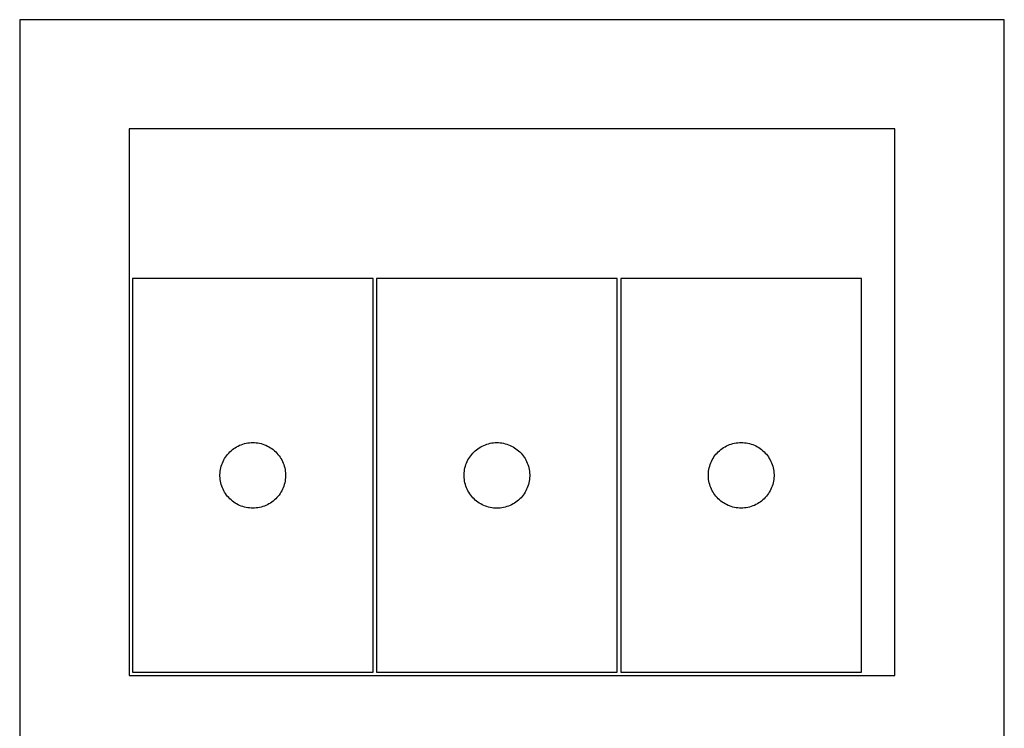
# Model space of a CAD drawing. Header units: millimetres. Extents: x 7 to 1493, y 7 to 2993.
# Tile 6 of 15: x 1043 to 1493, y 1412 to 1736. Entities that reach past the tile are written whole.
import ezdxf

# ---------------------------------------------------------------- set-up
doc = ezdxf.new("R2010")
doc.units = ezdxf.units.MM
doc.layers.add('CUT', color=7, linetype='CONTINUOUS', true_color=0x000000)

msp = doc.modelspace()

# ---------------------------------------------------------------- linework, layer by layer
at = {"layer": 'CUT'}
for p, q in [((1493.46689, 1735.981702), (1043.46689, 1735.981702)), ((1043.46689, 1735.981702), (1043.46689, 1385.981702)), ((1493.46689, 1385.981702), (1493.46689, 1735.981702)), ((1443.46689, 1685.981702), (1093.46689, 1685.981702)), ((1093.46689, 1685.981702), (1093.46689, 1435.981702)), ((1443.46689, 1435.981702), (1443.46689, 1685.981702)), ((1204.993399, 1617.562546), (1094.993399, 1617.562546)), ((1094.993399, 1617.562546), (1094.993399, 1437.562546)), ((1204.993399, 1437.562546), (1204.993399, 1617.562546)), ((1316.576635, 1617.542023), (1206.576635, 1617.542023)), ((1206.576635, 1617.542023), (1206.576635, 1437.542023)), ((1316.576635, 1437.542023), (1316.576635, 1617.542023)), ((1318.214478, 1617.587033), (1318.214478, 1437.587033)), ((1428.214478, 1617.587033), (1318.214478, 1617.587033)), ((1428.214478, 1437.587033), (1428.214478, 1617.587033)), ((1140.091117, 1538.829525), (1140.684256, 1539.324343)), ((1140.684256, 1539.324343), (1141.302082, 1539.787971)), ((1141.302082, 1539.787971), (1141.942956, 1540.219179)), ((1141.942956, 1540.219179), (1142.605178, 1540.616825)), ((1142.605178, 1540.616825), (1143.286992, 1540.979852)), ((1143.286992, 1540.979852), (1143.98659, 1541.307299)), ((1143.98659, 1541.307299), (1144.702117, 1541.598298)), ((1144.702117, 1541.598298), (1145.431676, 1541.852077)), ((1145.431676, 1541.852077), (1146.173332, 1542.067962)), ((1146.173332, 1542.067962), (1146.925118, 1542.245381)), ((1146.925118, 1542.245381), (1147.68504, 1542.383864)), ((1147.68504, 1542.383864), (1148.451084, 1542.483044)), ((1148.451084, 1542.483044), (1149.221217, 1542.542657)), ((1149.221217, 1542.542657), (1149.993399, 1542.562546)), ((1149.993399, 1542.562546), (1150.76558, 1542.542657)), ((1150.76558, 1542.542657), (1151.535714, 1542.483044)), ((1151.535714, 1542.483044), (1152.301757, 1542.383864)), ((1152.301757, 1542.383864), (1153.06168, 1542.245381)), ((1153.06168, 1542.245381), (1153.813465, 1542.067962)), ((1153.813465, 1542.067962), (1154.555121, 1541.852077)), ((1154.555121, 1541.852077), (1155.28468, 1541.598298)), ((1155.28468, 1541.598298), (1156.000207, 1541.307299)), ((1156.000207, 1541.307299), (1156.699805, 1540.979852)), ((1156.699805, 1540.979852), (1157.38162, 1540.616825)), ((1157.38162, 1540.616825), (1158.043841, 1540.219179)), ((1158.043841, 1540.219179), (1158.684715, 1539.787971)), ((1158.684715, 1539.787971), (1159.302541, 1539.324343)), ((1159.302541, 1539.324343), (1159.89568, 1538.829525)), ((1251.674353, 1538.809002), (1252.267493, 1539.30382)), ((1252.267493, 1539.30382), (1252.885319, 1539.767448)), ((1252.885319, 1539.767448), (1253.526192, 1540.198656)), ((1253.526192, 1540.198656), (1254.188414, 1540.596301)), ((1254.188414, 1540.596301), (1254.870228, 1540.959329)), ((1254.870228, 1540.959329), (1255.569827, 1541.286776)), ((1255.569827, 1541.286776), (1256.285354, 1541.577775)), ((1256.285354, 1541.577775), (1257.014913, 1541.831554)), ((1257.014913, 1541.831554), (1257.756568, 1542.047439)), ((1257.756568, 1542.047439), (1258.508354, 1542.224858)), ((1258.508354, 1542.224858), (1259.268277, 1542.363341)), ((1259.268277, 1542.363341), (1260.03432, 1542.462521)), ((1260.03432, 1542.462521), (1260.804454, 1542.522134)), ((1260.804454, 1542.522134), (1261.576635, 1542.542023)), ((1261.576635, 1542.542023), (1262.348817, 1542.522134)), ((1262.348817, 1542.522134), (1263.11895, 1542.462521)), ((1263.11895, 1542.462521), (1263.884994, 1542.363341)), ((1263.884994, 1542.363341), (1264.644916, 1542.224858)), ((1264.644916, 1542.224858), (1265.396702, 1542.047439)), ((1265.396702, 1542.047439), (1266.138358, 1541.831554)), ((1266.138358, 1541.831554), (1266.867917, 1541.577775)), ((1266.867917, 1541.577775), (1267.583444, 1541.286776)), ((1267.583444, 1541.286776), (1268.283042, 1540.959329)), ((1268.283042, 1540.959329), (1268.964856, 1540.596301)), ((1268.964856, 1540.596301), (1269.627078, 1540.198656)), ((1269.627078, 1540.198656), (1270.267952, 1539.767448)), ((1270.267952, 1539.767448), (1270.885777, 1539.30382)), ((1270.885777, 1539.30382), (1271.478917, 1538.809002)), ((1363.312196, 1538.854012), (1363.905336, 1539.34883)), ((1363.905336, 1539.34883), (1364.523162, 1539.812458)), ((1364.523162, 1539.812458), (1365.164035, 1540.243667)), ((1365.164035, 1540.243667), (1365.826257, 1540.641312)), ((1365.826257, 1540.641312), (1366.508071, 1541.004339)), ((1366.508071, 1541.004339), (1367.20767, 1541.331787)), ((1367.20767, 1541.331787), (1367.923197, 1541.622785)), ((1367.923197, 1541.622785), (1368.652756, 1541.876564)), ((1368.652756, 1541.876564), (1369.394411, 1542.092449)), ((1369.394411, 1542.092449), (1370.146197, 1542.269868)), ((1370.146197, 1542.269868), (1370.906119, 1542.408352)), ((1370.906119, 1542.408352), (1371.672163, 1542.507531)), ((1371.672163, 1542.507531), (1372.442297, 1542.567145)), ((1372.442297, 1542.567145), (1373.214478, 1542.587033)), ((1373.214478, 1542.587033), (1373.986659, 1542.567145)), ((1373.986659, 1542.567145), (1374.756793, 1542.507531)), ((1374.756793, 1542.507531), (1375.522837, 1542.408352)), ((1375.522837, 1542.408352), (1376.282759, 1542.269868)), ((1376.282759, 1542.269868), (1377.034545, 1542.092449)), ((1377.034545, 1542.092449), (1377.776201, 1541.876564)), ((1377.776201, 1541.876564), (1378.505759, 1541.622785)), ((1378.505759, 1541.622785), (1379.221287, 1541.331787)), ((1379.221287, 1541.331787), (1379.920885, 1541.004339)), ((1379.920885, 1541.004339), (1380.602699, 1540.641312)), ((1380.602699, 1540.641312), (1381.264921, 1540.243667)), ((1381.264921, 1540.243667), (1381.905795, 1539.812458)), ((1381.905795, 1539.812458), (1382.52362, 1539.34883)), ((1382.52362, 1539.34883), (1383.11676, 1538.854012)), ((1136.407865, 1533.921262), (1136.753217, 1534.612197)), ((1136.753217, 1534.612197), (1137.133679, 1535.284438)), ((1137.133679, 1535.284438), (1137.548243, 1535.936202)), ((1137.548243, 1535.936202), (1137.99581, 1536.56576)), ((1137.99581, 1536.56576), (1138.475192, 1537.171444)), ((1138.475192, 1537.171444), (1138.985118, 1537.751646)), ((1138.985118, 1537.751646), (1139.524236, 1538.304829)), ((1139.524236, 1538.304829), (1140.091117, 1538.829525)), ((1159.89568, 1538.829525), (1160.462561, 1538.304829)), ((1160.462561, 1538.304829), (1161.001679, 1537.751646)), ((1161.001679, 1537.751646), (1161.511605, 1537.171444)), ((1161.511605, 1537.171444), (1161.990987, 1536.56576)), ((1161.990987, 1536.56576), (1162.438554, 1535.936202)), ((1162.438554, 1535.936202), (1162.853118, 1535.284438)), ((1162.853118, 1535.284438), (1163.233581, 1534.612197)), ((1163.233581, 1534.612197), (1163.578933, 1533.921262)), ((1247.991101, 1533.900739), (1248.336453, 1534.591674)), ((1248.336453, 1534.591674), (1248.716916, 1535.263915)), ((1248.716916, 1535.263915), (1249.13148, 1535.915679)), ((1249.13148, 1535.915679), (1249.579047, 1536.545237)), ((1249.579047, 1536.545237), (1250.058429, 1537.150921)), ((1250.058429, 1537.150921), (1250.568355, 1537.731123)), ((1250.568355, 1537.731123), (1251.107473, 1538.284306)), ((1251.107473, 1538.284306), (1251.674353, 1538.809002)), ((1271.478917, 1538.809002), (1272.045798, 1538.284306)), ((1272.045798, 1538.284306), (1272.584916, 1537.731123)), ((1272.584916, 1537.731123), (1273.094842, 1537.150921)), ((1273.094842, 1537.150921), (1273.574224, 1536.545237)), ((1273.574224, 1536.545237), (1274.02179, 1535.915679)), ((1274.02179, 1535.915679), (1274.436355, 1535.263915)), ((1274.436355, 1535.263915), (1274.816817, 1534.591674)), ((1274.816817, 1534.591674), (1275.162169, 1533.900739)), ((1359.628944, 1533.945749), (1359.974296, 1534.636684)), ((1359.974296, 1534.636684), (1360.354759, 1535.308925)), ((1360.354759, 1535.308925), (1360.769323, 1535.960689)), ((1360.769323, 1535.960689), (1361.216889, 1536.590247)), ((1361.216889, 1536.590247), (1361.696271, 1537.195931)), ((1361.696271, 1537.195931), (1362.206198, 1537.776133)), ((1362.206198, 1537.776133), (1362.745316, 1538.329316)), ((1362.745316, 1538.329316), (1363.312196, 1538.854012)), ((1383.11676, 1538.854012), (1383.68364, 1538.329316)), ((1383.68364, 1538.329316), (1384.222759, 1537.776133)), ((1384.222759, 1537.776133), (1384.732685, 1537.195931)), ((1384.732685, 1537.195931), (1385.212067, 1536.590247)), ((1385.212067, 1536.590247), (1385.659633, 1535.960689)), ((1385.659633, 1535.960689), (1386.074198, 1535.308925)), ((1386.074198, 1535.308925), (1386.45466, 1534.636684)), ((1386.45466, 1534.636684), (1386.800012, 1533.945749)), ((1135.117558, 1529.488521), (1135.236429, 1530.251757)), ((1135.236429, 1530.251757), (1135.394433, 1531.007862)), ((1135.394433, 1531.007862), (1135.59115, 1531.75483)), ((1135.59115, 1531.75483), (1135.82606, 1532.490682)), ((1135.82606, 1532.490682), (1136.098539, 1533.213464)), ((1136.098539, 1533.213464), (1136.407865, 1533.921262)), ((1163.578933, 1533.921262), (1163.888258, 1533.213464)), ((1163.888258, 1533.213464), (1164.160737, 1532.490682)), ((1164.160737, 1532.490682), (1164.395647, 1531.75483)), ((1164.395647, 1531.75483), (1164.592364, 1531.007862)), ((1164.592364, 1531.007862), (1164.750368, 1530.251757)), ((1164.750368, 1530.251757), (1164.869239, 1529.488521)), ((1246.700795, 1529.467998), (1246.819666, 1530.231234)), ((1246.819666, 1530.231234), (1246.97767, 1530.987339)), ((1246.97767, 1530.987339), (1247.174387, 1531.734307)), ((1247.174387, 1531.734307), (1247.409297, 1532.470159)), ((1247.409297, 1532.470159), (1247.681776, 1533.192941)), ((1247.681776, 1533.192941), (1247.991101, 1533.900739)), ((1275.162169, 1533.900739), (1275.471495, 1533.192941)), ((1275.471495, 1533.192941), (1275.743974, 1532.470159)), ((1275.743974, 1532.470159), (1275.978883, 1531.734307)), ((1275.978883, 1531.734307), (1276.175601, 1530.987339)), ((1276.175601, 1530.987339), (1276.333605, 1530.231234)), ((1276.333605, 1530.231234), (1276.452475, 1529.467998)), ((1358.338638, 1529.513009), (1358.457509, 1530.276245)), ((1358.457509, 1530.276245), (1358.615513, 1531.032349)), ((1358.615513, 1531.032349), (1358.81223, 1531.779318)), ((1358.81223, 1531.779318), (1359.04714, 1532.515169)), ((1359.04714, 1532.515169), (1359.319619, 1533.237952)), ((1359.319619, 1533.237952), (1359.628944, 1533.945749)), ((1386.800012, 1533.945749), (1387.109338, 1533.237952)), ((1387.109338, 1533.237952), (1387.381817, 1532.515169)), ((1387.381817, 1532.515169), (1387.616726, 1531.779318)), ((1387.616726, 1531.779318), (1387.813444, 1531.032349)), ((1387.813444, 1531.032349), (1387.971447, 1530.276245)), ((1387.971447, 1530.276245), (1388.090318, 1529.513009)), ((1134.998372, 1527.948765), (1135.038136, 1528.720178)), ((1134.998372, 1527.176327), (1134.998372, 1527.948765)), ((1135.038136, 1526.404914), (1134.998372, 1527.176327)), ((1135.038136, 1528.720178), (1135.117558, 1529.488521)), ((1135.117558, 1525.636571), (1135.038136, 1526.404914)), ((1135.236429, 1524.873335), (1135.117558, 1525.636571)), ((1164.869239, 1525.636571), (1164.750368, 1524.873335)), ((1164.869239, 1529.488521), (1164.948661, 1528.720178)), ((1164.948661, 1526.404914), (1164.869239, 1525.636571)), ((1164.948661, 1528.720178), (1164.988426, 1527.948765)), ((1164.988426, 1527.176327), (1164.948661, 1526.404914)), ((1164.988426, 1527.948765), (1164.988426, 1527.176327)), ((1246.581608, 1527.928242), (1246.621372, 1528.699655)), ((1246.581608, 1527.155804), (1246.581608, 1527.928242)), ((1246.621372, 1526.384391), (1246.581608, 1527.155804)), ((1246.621372, 1528.699655), (1246.700795, 1529.467998)), ((1246.700795, 1525.616048), (1246.621372, 1526.384391)), ((1246.819666, 1524.852811), (1246.700795, 1525.616048)), ((1276.452475, 1525.616048), (1276.333605, 1524.852811)), ((1276.452475, 1529.467998), (1276.531898, 1528.699655)), ((1276.531898, 1526.384391), (1276.452475, 1525.616048)), ((1276.531898, 1528.699655), (1276.571662, 1527.928242)), ((1276.571662, 1527.155804), (1276.531898, 1526.384391)), ((1276.571662, 1527.928242), (1276.571662, 1527.155804)), ((1358.219451, 1527.973252), (1358.259215, 1528.744665)), ((1358.219451, 1527.200814), (1358.219451, 1527.973252)), ((1358.259215, 1526.429401), (1358.219451, 1527.200814)), ((1358.259215, 1528.744665), (1358.338638, 1529.513009)), ((1358.338638, 1525.661058), (1358.259215, 1526.429401)), ((1358.457509, 1524.897822), (1358.338638, 1525.661058)), ((1388.090318, 1525.661058), (1387.971447, 1524.897822)), ((1388.090318, 1529.513009), (1388.169741, 1528.744665)), ((1388.169741, 1526.429401), (1388.090318, 1525.661058)), ((1388.169741, 1528.744665), (1388.209505, 1527.973252)), ((1388.209505, 1527.200814), (1388.169741, 1526.429401)), ((1388.209505, 1527.973252), (1388.209505, 1527.200814)), ((1135.394433, 1524.11723), (1135.236429, 1524.873335)), ((1135.59115, 1523.370261), (1135.394433, 1524.11723)), ((1135.82606, 1522.63441), (1135.59115, 1523.370261)), ((1136.098539, 1521.911627), (1135.82606, 1522.63441)), ((1136.407865, 1521.20383), (1136.098539, 1521.911627)), ((1136.753217, 1520.512895), (1136.407865, 1521.20383)), ((1163.578933, 1521.20383), (1163.233581, 1520.512895)), ((1163.888258, 1521.911627), (1163.578933, 1521.20383)), ((1164.160737, 1522.63441), (1163.888258, 1521.911627)), ((1164.395647, 1523.370261), (1164.160737, 1522.63441)), ((1164.592364, 1524.11723), (1164.395647, 1523.370261)), ((1164.750368, 1524.873335), (1164.592364, 1524.11723)), ((1246.97767, 1524.096707), (1246.819666, 1524.852811)), ((1247.174387, 1523.349738), (1246.97767, 1524.096707)), ((1247.409297, 1522.613887), (1247.174387, 1523.349738)), ((1247.681776, 1521.891104), (1247.409297, 1522.613887)), ((1247.991101, 1521.183307), (1247.681776, 1521.891104)), ((1248.336453, 1520.492372), (1247.991101, 1521.183307)), ((1275.162169, 1521.183307), (1274.816817, 1520.492372)), ((1275.471495, 1521.891104), (1275.162169, 1521.183307)), ((1275.743974, 1522.613887), (1275.471495, 1521.891104)), ((1275.978883, 1523.349738), (1275.743974, 1522.613887)), ((1276.175601, 1524.096707), (1275.978883, 1523.349738)), ((1276.333605, 1524.852811), (1276.175601, 1524.096707)), ((1358.615513, 1524.141717), (1358.457509, 1524.897822)), ((1358.81223, 1523.394749), (1358.615513, 1524.141717)), ((1359.04714, 1522.658897), (1358.81223, 1523.394749)), ((1359.319619, 1521.936115), (1359.04714, 1522.658897)), ((1359.628944, 1521.228317), (1359.319619, 1521.936115)), ((1359.974296, 1520.537382), (1359.628944, 1521.228317)), ((1386.800012, 1521.228317), (1386.45466, 1520.537382)), ((1387.109338, 1521.936115), (1386.800012, 1521.228317)), ((1387.381817, 1522.658897), (1387.109338, 1521.936115)), ((1387.616726, 1523.394749), (1387.381817, 1522.658897)), ((1387.813444, 1524.141717), (1387.616726, 1523.394749)), ((1387.971447, 1524.897822), (1387.813444, 1524.141717)), ((1137.133679, 1519.840654), (1136.753217, 1520.512895)), ((1137.548243, 1519.18889), (1137.133679, 1519.840654)), ((1137.99581, 1518.559332), (1137.548243, 1519.18889)), ((1138.475192, 1517.953648), (1137.99581, 1518.559332)), ((1138.985118, 1517.373446), (1138.475192, 1517.953648)), ((1139.524236, 1516.820263), (1138.985118, 1517.373446)), ((1140.091117, 1516.295567), (1139.524236, 1516.820263)), ((1160.462561, 1516.820263), (1159.89568, 1516.295567)), ((1161.001679, 1517.373446), (1160.462561, 1516.820263)), ((1161.511605, 1517.953648), (1161.001679, 1517.373446)), ((1161.990987, 1518.559332), (1161.511605, 1517.953648)), ((1162.438554, 1519.18889), (1161.990987, 1518.559332)), ((1162.853118, 1519.840654), (1162.438554, 1519.18889)), ((1163.233581, 1520.512895), (1162.853118, 1519.840654)), ((1248.716916, 1519.820131), (1248.336453, 1520.492372)), ((1249.13148, 1519.168367), (1248.716916, 1519.820131)), ((1249.579047, 1518.538809), (1249.13148, 1519.168367)), ((1250.058429, 1517.933125), (1249.579047, 1518.538809)), ((1250.568355, 1517.352923), (1250.058429, 1517.933125)), ((1251.107473, 1516.79974), (1250.568355, 1517.352923)), ((1251.674353, 1516.275044), (1251.107473, 1516.79974)), ((1272.045798, 1516.79974), (1271.478917, 1516.275044)), ((1272.584916, 1517.352923), (1272.045798, 1516.79974)), ((1273.094842, 1517.933125), (1272.584916, 1517.352923)), ((1273.574224, 1518.538809), (1273.094842, 1517.933125)), ((1274.02179, 1519.168367), (1273.574224, 1518.538809)), ((1274.436355, 1519.820131), (1274.02179, 1519.168367)), ((1274.816817, 1520.492372), (1274.436355, 1519.820131)), ((1360.354759, 1519.865141), (1359.974296, 1520.537382)), ((1360.769323, 1519.213377), (1360.354759, 1519.865141)), ((1361.216889, 1518.583819), (1360.769323, 1519.213377)), ((1361.696271, 1517.978136), (1361.216889, 1518.583819)), ((1362.206198, 1517.397933), (1361.696271, 1517.978136)), ((1362.745316, 1516.84475), (1362.206198, 1517.397933)), ((1363.312196, 1516.320054), (1362.745316, 1516.84475)), ((1383.68364, 1516.84475), (1383.11676, 1516.320054)), ((1384.222759, 1517.397933), (1383.68364, 1516.84475)), ((1384.732685, 1517.978136), (1384.222759, 1517.397933)), ((1385.212067, 1518.583819), (1384.732685, 1517.978136)), ((1385.659633, 1519.213377), (1385.212067, 1518.583819)), ((1386.074198, 1519.865141), (1385.659633, 1519.213377)), ((1386.45466, 1520.537382), (1386.074198, 1519.865141)), ((1140.684256, 1515.800749), (1140.091117, 1516.295567)), ((1141.302082, 1515.337121), (1140.684256, 1515.800749)), ((1141.942956, 1514.905913), (1141.302082, 1515.337121)), ((1142.605178, 1514.508267), (1141.942956, 1514.905913)), ((1143.286992, 1514.14524), (1142.605178, 1514.508267)), ((1143.98659, 1513.817792), (1143.286992, 1514.14524)), ((1144.702117, 1513.526794), (1143.98659, 1513.817792)), ((1145.431676, 1513.273015), (1144.702117, 1513.526794)), ((1146.173332, 1513.05713), (1145.431676, 1513.273015)), ((1146.925118, 1512.879711), (1146.173332, 1513.05713)), ((1147.68504, 1512.741227), (1146.925118, 1512.879711)), ((1148.451084, 1512.642048), (1147.68504, 1512.741227)), ((1149.221217, 1512.582435), (1148.451084, 1512.642048)), ((1149.993399, 1512.562546), (1149.221217, 1512.582435)), ((1150.76558, 1512.582435), (1149.993399, 1512.562546)), ((1151.535714, 1512.642048), (1150.76558, 1512.582435)), ((1152.301757, 1512.741227), (1151.535714, 1512.642048)), ((1153.06168, 1512.879711), (1152.301757, 1512.741227)), ((1153.813465, 1513.05713), (1153.06168, 1512.879711)), ((1154.555121, 1513.273015), (1153.813465, 1513.05713)), ((1155.28468, 1513.526794), (1154.555121, 1513.273015)), ((1156.000207, 1513.817792), (1155.28468, 1513.526794)), ((1156.699805, 1514.14524), (1156.000207, 1513.817792)), ((1157.38162, 1514.508267), (1156.699805, 1514.14524)), ((1158.043841, 1514.905913), (1157.38162, 1514.508267)), ((1158.684715, 1515.337121), (1158.043841, 1514.905913)), ((1159.302541, 1515.800749), (1158.684715, 1515.337121)), ((1159.89568, 1516.295567), (1159.302541, 1515.800749)), ((1252.267493, 1515.780226), (1251.674353, 1516.275044)), ((1252.885319, 1515.316598), (1252.267493, 1515.780226)), ((1253.526192, 1514.885389), (1252.885319, 1515.316598)), ((1254.188414, 1514.487744), (1253.526192, 1514.885389)), ((1254.870228, 1514.124717), (1254.188414, 1514.487744)), ((1255.569827, 1513.797269), (1254.870228, 1514.124717)), ((1256.285354, 1513.506271), (1255.569827, 1513.797269)), ((1257.014913, 1513.252492), (1256.285354, 1513.506271)), ((1257.756568, 1513.036607), (1257.014913, 1513.252492)), ((1258.508354, 1512.859188), (1257.756568, 1513.036607)), ((1259.268277, 1512.720704), (1258.508354, 1512.859188)), ((1260.03432, 1512.621525), (1259.268277, 1512.720704)), ((1260.804454, 1512.561911), (1260.03432, 1512.621525)), ((1261.576635, 1512.542023), (1260.804454, 1512.561911)), ((1262.348817, 1512.561911), (1261.576635, 1512.542023)), ((1263.11895, 1512.621525), (1262.348817, 1512.561911)), ((1263.884994, 1512.720704), (1263.11895, 1512.621525)), ((1264.644916, 1512.859188), (1263.884994, 1512.720704)), ((1265.396702, 1513.036607), (1264.644916, 1512.859188)), ((1266.138358, 1513.252492), (1265.396702, 1513.036607)), ((1266.867917, 1513.506271), (1266.138358, 1513.252492)), ((1267.583444, 1513.797269), (1266.867917, 1513.506271)), ((1268.283042, 1514.124717), (1267.583444, 1513.797269)), ((1268.964856, 1514.487744), (1268.283042, 1514.124717)), ((1269.627078, 1514.885389), (1268.964856, 1514.487744)), ((1270.267952, 1515.316598), (1269.627078, 1514.885389)), ((1270.885777, 1515.780226), (1270.267952, 1515.316598)), ((1271.478917, 1516.275044), (1270.885777, 1515.780226)), ((1363.905336, 1515.825236), (1363.312196, 1516.320054)), ((1364.523162, 1515.361608), (1363.905336, 1515.825236)), ((1365.164035, 1514.9304), (1364.523162, 1515.361608)), ((1365.826257, 1514.532755), (1365.164035, 1514.9304)), ((1366.508071, 1514.169727), (1365.826257, 1514.532755)), ((1367.20767, 1513.84228), (1366.508071, 1514.169727)), ((1367.923197, 1513.551281), (1367.20767, 1513.84228)), ((1368.652756, 1513.297502), (1367.923197, 1513.551281)), ((1369.394411, 1513.081617), (1368.652756, 1513.297502)), ((1370.146197, 1512.904198), (1369.394411, 1513.081617)), ((1370.906119, 1512.765715), (1370.146197, 1512.904198)), ((1371.672163, 1512.666535), (1370.906119, 1512.765715)), ((1372.442297, 1512.606922), (1371.672163, 1512.666535)), ((1373.214478, 1512.587033), (1372.442297, 1512.606922)), ((1373.986659, 1512.606922), (1373.214478, 1512.587033)), ((1374.756793, 1512.666535), (1373.986659, 1512.606922)), ((1375.522837, 1512.765715), (1374.756793, 1512.666535)), ((1376.282759, 1512.904198), (1375.522837, 1512.765715)), ((1377.034545, 1513.081617), (1376.282759, 1512.904198)), ((1377.776201, 1513.297502), (1377.034545, 1513.081617)), ((1378.505759, 1513.551281), (1377.776201, 1513.297502)), ((1379.221287, 1513.84228), (1378.505759, 1513.551281)), ((1379.920885, 1514.169727), (1379.221287, 1513.84228)), ((1380.602699, 1514.532755), (1379.920885, 1514.169727)), ((1381.264921, 1514.9304), (1380.602699, 1514.532755)), ((1381.905795, 1515.361608), (1381.264921, 1514.9304)), ((1382.52362, 1515.825236), (1381.905795, 1515.361608)), ((1383.11676, 1516.320054), (1382.52362, 1515.825236)), ((1093.46689, 1435.981702), (1443.46689, 1435.981702)), ((1094.993399, 1437.562546), (1204.993399, 1437.562546)), ((1206.576635, 1437.542023), (1316.576635, 1437.542023)), ((1318.214478, 1437.587033), (1428.214478, 1437.587033))]:
    msp.add_line(p, q, dxfattribs=at)

doc.saveas('drawing.dxf')
